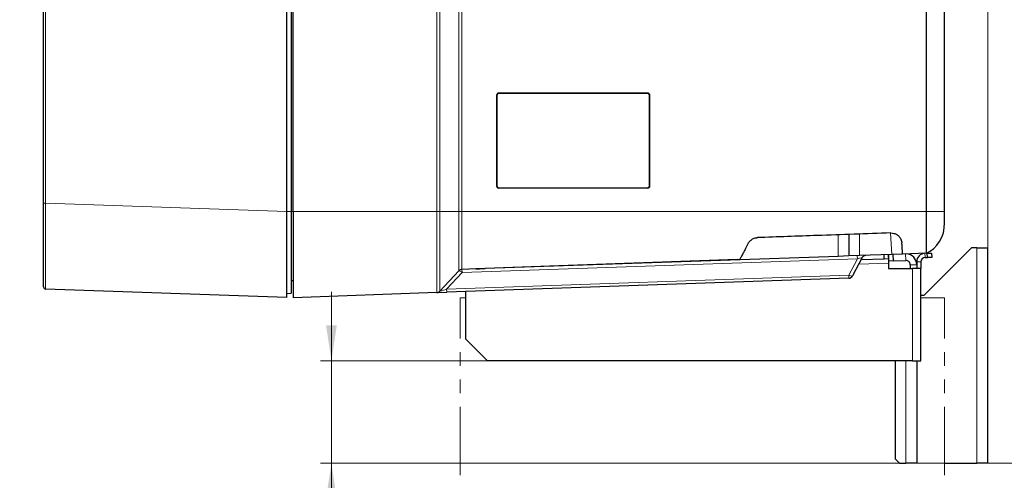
# Model space of a CAD drawing. Header units: millimetres. Extents: x 0 to 4205, y 0 to 2970.
# Tile 53 of 87: x 1950 to 2407, y 1592 to 1806. Entities that reach past the tile are written whole.
import ezdxf

# ---------------------------------------------------------------- set-up
doc = ezdxf.new("R2010")
doc.units = ezdxf.units.MM
doc.header["$LTSCALE"] = 5
doc.linetypes.add('PHANTOM', pattern=[12.7, 6.35, -1.27, 1.27, -1.27, 1.27, -1.27])
doc.styles.add('SLDTEXTSTYLE0', font='TXT', dxfattribs={"width": 0.605})
doc.dimstyles.new('SLDDIMSTYLE0', dxfattribs={"dimtxt": 12.841593, "dimasz": 16.5, "dimexe": 0, "dimexo": 0.0625, "dimgap": 3.210398, "dimtad": 1, "dimdec": 0, "dimrnd": 1e-09, "dimzin": 12, "dimdsep": 46, "dimtxsty": 'SLDTEXTSTYLE0', "dimsah": 1, "dimcen": 0.09, "dimadec": 0, "dimazin": 3, "dimtfac": 1, "dimtdec": 1, "dimtofl": 0, "dimtmove": 0, "dimatfit": 3, "dimfxl": 0, "dimfrac": 2, "dimtolj": 1, "dimtzin": 12, "dimarcsym": 0})
doc.dimstyles.new('SLDDIMSTYLE2', dxfattribs={"dimtxt": 12.841593, "dimasz": 16.5, "dimexe": 0, "dimexo": 0.0625, "dimgap": 3.210398, "dimtad": 1, "dimdec": 0, "dimrnd": 1e-09, "dimzin": 12, "dimdsep": 46, "dimtxsty": 'SLDTEXTSTYLE0', "dimsah": 1, "dimcen": 0.09, "dimadec": 0, "dimazin": 3, "dimtfac": 1, "dimtdec": 1, "dimtmove": 0, "dimatfit": 0, "dimfxl": 0, "dimfrac": 2, "dimtolj": 1, "dimtzin": 12, "dimarcsym": 0})

# ---------------------------------------------------------------- blocks, each defined once
blk = doc.blocks.new('_D_7')
at = {"color": 7, "linetype": 'Continuous', "lineweight": 0}
for p, q in [((2163.82, 2742.16), (2159.41, 2742.16)), ((2159.41, 2742.16), (2159.41, 2722.44)), ((2198.12, 2742.16), (2202.53, 2742.16)), ((2202.53, 2742.16), (2202.53, 2722.44)), ((1950.03, 2550.64), (1950.03, 2724.5)), ((2159.41, 2722.44), (2163.82, 2722.44)), ((2202.53, 2722.44), (2198.12, 2722.44)), ((2399.56, 1699.78), (2399.56, 2724.5)), ((1950.03, 2719.5), (2399.56, 2719.5))]:
    blk.add_line(p, q, dxfattribs=at)
at = {"color": 7, "linetype": 'Continuous', "lineweight": 18}
for points in [[(1950.03, 2719.5), (1966.53, 2717), (1966.53, 2722)], [(2399.56, 2719.5), (2383.06, 2722), (2383.06, 2717)]]:
    blk.add_solid(points, dxfattribs=at)
at = {"color": 7, "linetype": 'Continuous', "lineweight": 18, "char_height": 13.229, "attachment_point": 1, "style": 'SLDTEXTSTYLE0'}
for s, insert in [('450', (2166.27, 2762.15)), ('17,7', (2163.82, 2739.49))]:
    blk.add_mtext(s, dxfattribs=dict(at, insert=insert))
blk = doc.blocks.new('_D_8')
at = {"color": 7, "linetype": 'Continuous', "lineweight": 0}
for p, q in [((2094.79, 1647.34), (2094.79, 1679.34)), ((2167.26, 1647.34), (2089.79, 1647.34)), ((2094.79, 1599.78), (2094.79, 1647.34)), ((2394.56, 1599.78), (2089.79, 1599.78)), ((2094.79, 1599.78), (2094.79, 1519.53)), ((2072.13, 1557.75), (2072.13, 1562.16)), ((2072.13, 1562.16), (2091.85, 1562.16)), ((2091.85, 1562.16), (2091.85, 1557.75)), ((2072.13, 1533.25), (2072.13, 1528.84)), ((2091.85, 1528.84), (2091.85, 1533.25)), ((2072.13, 1528.84), (2091.85, 1528.84))]:
    blk.add_line(p, q, dxfattribs=at)
at = {"color": 7, "linetype": 'Continuous', "lineweight": 18}
for points in [[(2094.79, 1647.34), (2097.29, 1663.84), (2092.29, 1663.84)], [(2094.79, 1599.78), (2092.29, 1583.28), (2097.29, 1583.28)]]:
    blk.add_solid(points, dxfattribs=at)
at = {"color": 7, "linetype": 'Continuous', "lineweight": 18, "char_height": 13.229, "attachment_point": 1, "rotation": 90, "style": 'SLDTEXTSTYLE0'}
for s, insert in [('48', (2052.13, 1535.7)), ('1,9', (2074.79, 1533.25))]:
    blk.add_mtext(s, dxfattribs=dict(at, insert=insert))
blk = doc.blocks.new('_D_9')
at = {"color": 7, "linetype": 'Continuous', "lineweight": 0}
for p, q in [((2398.56, 2642.17), (2484.56, 2642.17)), ((2479.56, 1599.78), (2479.56, 2642.17)), ((2456.9, 2132.88), (2456.9, 2137.29)), ((2456.9, 2137.29), (2476.62, 2137.29)), ((2476.62, 2137.29), (2476.62, 2132.88)), ((2456.9, 2113.29), (2456.9, 2108.88)), ((2476.62, 2108.88), (2476.62, 2113.29)), ((2456.9, 2108.88), (2476.62, 2108.88)), ((2399.56, 1599.78), (2484.56, 1599.78))]:
    blk.add_line(p, q, dxfattribs=at)
at = {"color": 7, "linetype": 'Continuous', "lineweight": 18}
for points in [[(2479.56, 2642.17), (2477.06, 2625.67), (2482.06, 2625.67)], [(2479.56, 1599.78), (2482.06, 1616.28), (2477.06, 1616.28)]]:
    blk.add_solid(points, dxfattribs=at)
at = {"color": 7, "linetype": 'Continuous', "lineweight": 18, "char_height": 13.229, "attachment_point": 1, "rotation": 90, "style": 'SLDTEXTSTYLE0'}
for s, insert in [('1042', (2436.91, 2103.49)), ('41', (2459.57, 2113.29))]:
    blk.add_mtext(s, dxfattribs=dict(at, insert=insert))

msp = doc.modelspace()

# ---------------------------------------------------------------- linework, layer by layer
at = {"color": 8, "linetype": 'Continuous', "lineweight": 18}
for p, q in [((2143.73, 1716.65), (2143.73, 2586.69)), ((2145.13, 2586.69), (2145.13, 1716.65)), ((1962.05, 1906.17), (1962.05, 1720.63)), ((2153.99, 1716.65), (2153.99, 1810.63)), ((2155.38, 1810.63), (2155.38, 1716.65)), ((2171.46, 1728.67), (2171.46, 1770.67)), ((2171.56, 1770.67), (2171.46, 1770.67)), ((2171.56, 1770.67), (2171.65, 1770.67)), ((2171.65, 1770.67), (2171.65, 1728.67)), ((2241.55, 1771.57), (2172.55, 1771.57)), ((2172.56, 1771.77), (2241.56, 1771.77)), ((2242.45, 1728.67), (2242.45, 1770.67)), ((2242.45, 1770.67), (2242.56, 1770.67)), ((2242.66, 1770.67), (2242.56, 1770.67)), ((2242.66, 1770.67), (2242.66, 1728.67)), ((2171.56, 1728.67), (2171.46, 1728.67)), ((2171.56, 1728.67), (2171.65, 1728.67)), ((2242.45, 1728.67), (2242.56, 1728.67)), ((2242.66, 1728.67), (2242.56, 1728.67)), ((2172.55, 1727.77), (2241.55, 1727.77)), ((2241.56, 1727.57), (2172.56, 1727.57)), ((1962.05, 1720.63), (1961.09, 1720.63)), ((1962.05, 1720.63), (2074.09, 1716.72)), ((2074.09, 1716.65), (2076.09, 1716.65)), ((2076.09, 1716.68), (2077.06, 1716.68)), ((2143.73, 1716.65), (2077.06, 1716.65)), ((2145.13, 1716.65), (2153.99, 1716.65)), ((2371.06, 1716.65), (2155.38, 1716.65)), ((2330.07, 1695.89), (2330.07, 1705.9)), ((2340.06, 1706.25), (2340.06, 1696.24)), ((2355.06, 1696.76), (2354.36, 1706.75)), ((2361.49, 1694), (2361.39, 1696.99)), ((2370.49, 1695.3), (2370.42, 1697.3)), ((2394.56, 1599.78), (2394.56, 1699.78)), ((2339.03, 1694.72), (2155.44, 1688.31)), ((2335.02, 1687.18), (2339.03, 1694.72)), ((2338.98, 1696.2), (2339.03, 1694.72)), ((2353.46, 1692.71), (2339.67, 1692.22)), ((2363.56, 1692), (2366.56, 1692)), ((2368.56, 1693.3), (2366.56, 1693.3)), ((2155.44, 1688.31), (2148.3, 1680.66)), ((2148.3, 1680.66), (2335.02, 1687.18)), ((2155.38, 1689.79), (2155.44, 1688.31)), ((2335.02, 1687.18), (2335.07, 1685.7)), ((2364.56, 1647.34), (2364.56, 1690.24)), ((2148.3, 1680.66), (2148.35, 1679.18)), ((2361.56, 1647.34), (2361.56, 1599.78))]:
    msp.add_line(p, q, dxfattribs=at)
at = {"color": 7, "linetype": 'Continuous', "lineweight": 25}
for p, q in [((2371.06, 1716.65), (2371.06, 2151.67)), ((2379.56, 1716.65), (2379.56, 2151.67)), ((1961.09, 1720.63), (1961.09, 1906.17)), ((2076.09, 1880.85), (2076.09, 1716.65)), ((2074.09, 1716.72), (2074.09, 1871.96)), ((2077.06, 1716.65), (2077.06, 1871.84)), ((2171.56, 1770.67), (2171.56, 1728.67)), ((2241.56, 1771.67), (2172.56, 1771.67)), ((2242.56, 1728.67), (2242.56, 1770.67)), ((2172.56, 1727.67), (2241.56, 1727.67)), ((1961.09, 1681.65), (1961.09, 1720.63)), ((2074.09, 1676.74), (2074.09, 1716.72)), ((2335.07, 1706.07), (2335.07, 1696.07)), ((2355.06, 1696.76), (2340.06, 1696.24)), ((2351.53, 1694.64), (2351.46, 1696.64)), ((2353.57, 1693.72), (2353.46, 1696.71)), ((2353.46, 1696.71), (2353.53, 1694.71)), ((2360.05, 1696.94), (2355.06, 1696.76)), ((2355.46, 1696.78), (2355.57, 1693.79)), ((2371.06, 1697.32), (2360.05, 1696.94)), ((2370.06, 1677.78), (2392.06, 1699.78)), ((2371.06, 1697.32), (2371.49, 1697.34)), ((2371.49, 1697.34), (2373.49, 1697.41)), ((2371.56, 1695.34), (2371.49, 1697.34)), ((2373.49, 1697.41), (2373.56, 1695.41)), ((2394.56, 1699.78), (2392.06, 1699.78)), ((2394.56, 1699.78), (2399.56, 1699.78)), ((2399.56, 1599.78), (2399.56, 1699.78)), ((2330.07, 1695.89), (2166.14, 1690.17)), ((2335.07, 1696.07), (2330.07, 1695.89)), ((2340.06, 1696.24), (2335.07, 1696.07)), ((2341.3, 1695.28), (2336.77, 1686.76)), ((2351.53, 1694.64), (2340.76, 1694.26)), ((2353.53, 1694.71), (2351.53, 1694.64)), ((2353.46, 1692.71), (2353.46, 1690.24)), ((2355.57, 1693.79), (2353.57, 1693.72)), ((2355.57, 1693.79), (2361.49, 1694)), ((2363.56, 1692), (2363.56, 1690.24)), ((2366.56, 1693.3), (2366.56, 1692)), ((2366.56, 1692), (2366.56, 1690.24)), ((2368.56, 1693.3), (2368.56, 1690.24)), ((2370.49, 1695.3), (2371.56, 1695.34)), ((2373.56, 1695.41), (2371.56, 1695.34)), ((2145.13, 1679.65), (2153.99, 1689.16)), ((2161.82, 1690.02), (2155.38, 1689.79)), ((2166.14, 1690.17), (2161.82, 1690.02)), ((2353.46, 1690.24), (2364.56, 1690.24)), ((2368.56, 1690.24), (2364.56, 1690.24)), ((2368.56, 1647.34), (2368.56, 1690.24)), ((2076.09, 1684.7), (2077.06, 1684.67)), ((2335.07, 1685.7), (2148.35, 1679.18)), ((2074.09, 1676.74), (1962.05, 1680.65)), ((2074.09, 1678.67), (2076.09, 1678.74)), ((2143.73, 1679.02), (2077.06, 1676.69)), ((2143.73, 1679.02), (2148.35, 1679.18)), ((2157.26, 1657.34), (2157.26, 1679.49)), ((2368.56, 1677.78), (2370.06, 1677.78)), ((2157.26, 1657.34), (2167.26, 1647.34)), ((2364.56, 1647.34), (2167.26, 1647.34)), ((2356.56, 1647.34), (2356.56, 1601.78)), ((2364.56, 1647.34), (2368.56, 1647.34)), ((2366.56, 1647.34), (2366.56, 1599.78)), ((2356.56, 1601.78), (2358.56, 1599.78)), ((2358.56, 1599.78), (2361.56, 1599.78)), ((2366.56, 1599.78), (2361.56, 1599.78)), ((2379.56, 1599.78), (2394.56, 1599.78)), ((2399.56, 1599.78), (2394.56, 1599.78))]:
    msp.add_line(p, q, dxfattribs=at)
at = {"color": 7, "linetype": 'PHANTOM', "lineweight": 18}
for p, q in [((2154.56, 1276.69), (2154.56, 1676.69)), ((2154.56, 1676.69), (2157.26, 1676.69)), ((2368.56, 1676.69), (2379.56, 1676.69)), ((2379.56, 1276.69), (2379.56, 1676.69))]:
    msp.add_line(p, q, dxfattribs=at)
at = {"color": 7, "linetype": 'Continuous', "lineweight": 25, "flags": 128}
msp.add_lwpolyline([(2283.27, 1694.39), (2278.88, 1694.24), (2200.39, 1691.48), (2166.14, 1690.28)], dxfattribs=at)
at = {"color": 7, "linetype": 'Continuous', "lineweight": 25}
for centre, radius, start, end in [((2172.56, 1770.67), 1.1, 90, 180), ((2172.56, 1770.67), 1, 90, 180), ((2172.55, 1770.67), 0.9, 90, 180), ((2241.55, 1770.67), 0.9, 0, 90), ((2241.56, 1770.67), 1.1, 0, 90), ((2241.56, 1770.67), 1, 0, 90), ((2172.56, 1728.67), 1.1, 180, 270), ((2172.56, 1728.67), 1, 180, 270), ((2172.55, 1728.67), 0.9, 180, 270), ((2241.55, 1728.67), 0.9, 270, 0), ((2241.56, 1728.67), 1.1, 270, 0), ((2241.56, 1728.67), 1, 270, 0), ((2343.07, 1694.34), 2, 92, 152), ((2361.56, 1692), 5, 0, 87.6212), ((2370.56, 1693.3), 4, 92, 180), ((2361.56, 1692), 2, 0, 92), ((2370.56, 1693.3), 2, 92, 180), ((2335, 1687.7), 2, 272, 332), ((1962.09, 1681.65), 1, 180, 268)]:
    msp.add_arc(centre, radius, start, end, dxfattribs=at)
at = {"color": 8, "linetype": 'Continuous', "lineweight": 18}
for centre, radius, start, end in [((2173.27, 1771.6), 0.719, 174.0133, 181.9891), ((2171.84, 1771.75), 0.719, 354.0133, 1.9891), ((2242.27, 1771.6), 0.719, 174.0133, 181.9891), ((2240.84, 1771.75), 0.719, 354.0133, 1.9891), ((2173.27, 1727.75), 0.719, 178.0109, 185.9867), ((2171.84, 1727.6), 0.719, 358.0109, 5.9867), ((2242.27, 1727.75), 0.719, 178.0109, 185.9867), ((2240.84, 1727.6), 0.719, 358.0109, 5.9867), ((2153.6, 1686.83), 2.36, 38.8136, 80.4561), ((2336.37, 1688.94), 2.22, 232.5116, 280.3824)]:
    msp.add_arc(centre, radius, start, end, dxfattribs=at)
for centre, major_axis, ratio, start_param, end_param in [((1962.09, 1720.68), (0.03, 40.02), 0.000871, 1.571985, 3.141563), ((2367.06, 1716.65), (12.5, 0), 0.000046, 5.038118, 6.283185), ((2338.45, 1694.18), (2.86, 1.14), 0.095722, 6.170686, 7.611635), ((2149.32, 1681.21), (4.2, 1.58), 0.037047, 3.067121, 4.453762)]:
    msp.add_ellipse(centre, major_axis=major_axis, ratio=ratio, start_param=start_param, end_param=end_param, dxfattribs=at)
at = {"color": 7, "linetype": 'Continuous', "lineweight": 25}
msp.add_ellipse((2367.06, 1711.53), major_axis=(0, -15), ratio=0.833333, start_param=0.325729, end_param=1.570796, dxfattribs=at)
for points, knots in [([(2076.09, 1716.65), (2076.09, 1715.04), (2076.09, 1711.34), (2076.09, 1705.57), (2076.09, 1699.64), (2076.09, 1694.14), (2076.09, 1689.32), (2076.09, 1685.24), (2076.09, 1682.07), (2076.09, 1679.88), (2076.09, 1678.87), (2076.09, 1678.77), (2076.09, 1678.74)], [0, 0, 0, 0, 0.080916, 0.186818, 0.295793, 0.401549, 0.510344, 0.616276, 0.725271, 0.831331, 0.940491, 1, 1, 1, 1]), ([(2077.06, 1716.65), (2077.06, 1714.33), (2077.06, 1709.7), (2077.06, 1703.16), (2077.06, 1697.22), (2077.06, 1691.82), (2077.06, 1686.98), (2077.06, 1682.86), (2077.06, 1679.71), (2077.06, 1677.81), (2077.06, 1676.85), (2077.06, 1676.74), (2077.06, 1676.69)], [0, 0, 0, 0, 0.110744, 0.221492, 0.321792, 0.4221, 0.529354, 0.636614, 0.743864, 0.851113, 0.925558, 1, 1, 1, 1]), ([(2371.06, 1697.32), (2371.06, 1697.41), (2371.06, 1697.6), (2371.06, 1699.03), (2371.06, 1701.25), (2371.06, 1704.27), (2371.06, 1707.96), (2371.06, 1712.19), (2371.06, 1715.16), (2371.06, 1716.65)], [0, 0, 0, 0, 0.13996, 0.279956, 0.419949, 0.55939, 0.70648, 0.852645, 1, 1, 1, 1]), ([(2379.56, 1711.53), (2379.56, 1711.61), (2379.56, 1711.76), (2379.56, 1712.94), (2379.56, 1714.63), (2379.56, 1715.97), (2379.56, 1716.65)], [0, 0, 0, 0, 0.250834, 0.499817, 0.748645, 1, 1, 1, 1]), ([(2354.53, 1706.75), (2343.18, 1706.36), (2322.54, 1705.63), (2301.91, 1704.91), (2292.63, 1704.59)], [0, 0, 0, 0, 0.550307, 1, 1, 1, 1]), ([(2354.53, 1706.75), (2355.03, 1706.72), (2356.04, 1706.67), (2357.41, 1706.04), (2358.52, 1705.09), (2359.43, 1703.7), (2359.6, 1702.7), (2359.69, 1702.1)], [0, 0, 0, 0, 0.170205, 0.340153, 0.516509, 0.713032, 1, 1, 1, 1]), ([(2288.39, 1701.94), (2287.96, 1701.13), (2287.1, 1699.51), (2286.03, 1697.51), (2285.03, 1695.61), (2284.68, 1694.95), (2284.47, 1694.57)], [0, 0, 0, 0, 0.22479, 0.44599, 0.673162, 1, 1, 1, 1]), ([(2288.39, 1701.94), (2288.67, 1702.37), (2289.22, 1703.23), (2290.63, 1704.2), (2291.87, 1704.55), (2292.51, 1704.58), (2292.63, 1704.59)], [0, 0, 0, 0, 0.326347, 0.654912, 0.935655, 1, 1, 1, 1]), ([(2360.05, 1696.94), (2360.05, 1696.99), (2360.04, 1697.1), (2359.98, 1697.95), (2359.89, 1699.31), (2359.78, 1700.78), (2359.71, 1701.81), (2359.69, 1702.1)], [0, 0, 0, 0, 0.223941, 0.454309, 0.678259, 0.908725, 1, 1, 1, 1]), ([(2283.27, 1694.39), (2283.44, 1694.4), (2283.76, 1694.42), (2284.15, 1694.46), (2284.4, 1694.51), (2284.45, 1694.55), (2284.47, 1694.57)], [0, 0, 0, 0, 0.299534, 0.5629247, 0.8084869, 1, 1, 1, 1]), ([(2161.82, 1690.02), (2161.97, 1690.02), (2162.28, 1690.04), (2162.87, 1690.08), (2163.56, 1690.14), (2164.33, 1690.19), (2165.2, 1690.25), (2165.82, 1690.27), (2166.14, 1690.28)], [0, 0, 0, 0, 0.158608, 0.3218629, 0.4804558, 0.6435814, 0.8187091, 1, 1, 1, 1])]:
    msp.add_open_spline(points, degree=3, knots=knots, dxfattribs=at)
at = {"color": 8, "linetype": 'Continuous', "lineweight": 18}
for points, knots in [([(2143.73, 1679.02), (2143.73, 1679.02), (2143.73, 1679.02), (2143.73, 1679.17), (2143.73, 1680.14), (2143.73, 1682.33), (2143.73, 1685.61), (2143.73, 1688.81), (2143.73, 1692.32), (2143.73, 1696.11), (2143.73, 1701.73), (2143.73, 1707.78), (2143.73, 1712.83), (2143.73, 1715.79), (2143.73, 1716.65)], [0, 0, 0, 0, 0.000001, 0.059558, 0.166992, 0.274418, 0.387197, 0.499972, 0.526998, 0.634444, 0.741887, 0.849316, 0.956751, 1, 1, 1, 1]), ([(2145.13, 1716.65), (2145.13, 1716.65), (2145.13, 1715.81), (2145.13, 1712.89), (2145.13, 1707.93), (2145.13, 1701.98), (2145.13, 1696.46), (2145.13, 1692.73), (2145.13, 1689.28), (2145.13, 1686.13), (2145.13, 1682.9), (2145.13, 1680.75), (2145.13, 1679.8), (2145.13, 1679.65), (2145.13, 1679.65), (2145.13, 1679.65)], [0, 0, 0, 0, 0.000001, 0.043245, 0.150683, 0.258113, 0.365559, 0.473007, 0.500028, 0.612804, 0.725584, 0.83301, 0.940446, 0.999999, 1, 1, 1, 1]), ([(2153.99, 1689.16), (2153.99, 1689.16), (2153.99, 1689.16), (2153.99, 1689.35), (2153.99, 1690.31), (2153.99, 1692.03), (2153.99, 1694.34), (2153.99, 1697.26), (2153.99, 1700.91), (2153.99, 1705.13), (2153.99, 1709.62), (2153.99, 1713.48), (2153.99, 1715.84), (2153.99, 1716.65)], [0, 0, 0, 0, 0.000001, 0.08721, 0.194688, 0.302153, 0.401023, 0.499888, 0.614221, 0.728559, 0.836108, 0.943677, 1, 1, 1, 1]), ([(2155.38, 1716.65), (2155.38, 1716.65), (2155.38, 1715.86), (2155.39, 1713.55), (2155.38, 1709.78), (2155.38, 1705.39), (2155.38, 1701.27), (2155.38, 1697.71), (2155.38, 1694.86), (2155.38, 1692.59), (2155.38, 1690.93), (2155.38, 1689.95), (2155.38, 1689.84), (2155.38, 1689.79)], [0, 0, 0, 0, 0.000001, 0.056287, 0.163872, 0.271437, 0.385778, 0.500113, 0.598977, 0.697847, 0.805319, 0.912805, 1, 1, 1, 1])]:
    msp.add_open_spline(points, degree=3, knots=knots, dxfattribs=at)
for points in [[(2143.73, 1716.65), (2143.86, 1716.65), (2144.13, 1716.65), (2144.5, 1716.65), (2144.84, 1716.65), (2145.03, 1716.65), (2145.13, 1716.65)], [(2155.38, 1716.65), (2155.25, 1716.65), (2154.99, 1716.65), (2154.62, 1716.65), (2154.27, 1716.65), (2154.09, 1716.65), (2153.99, 1716.65)]]:
    msp.add_open_spline(points, degree=3, dxfattribs=at)
at = {"color": 7, "linetype": 'Continuous', "lineweight": 25}
for points in [[(2353.53, 1694.71), (2353.52, 1694.68), (2353.5, 1694.62), (2353.48, 1694.15), (2353.47, 1693.49), (2353.46, 1692.97), (2353.46, 1692.71)], [(2155.38, 1689.79), (2155.25, 1689.78), (2154.99, 1689.76), (2154.62, 1689.62), (2154.27, 1689.43), (2154.09, 1689.25), (2153.99, 1689.16)], [(2143.73, 1679.02), (2143.86, 1679.03), (2144.13, 1679.05), (2144.5, 1679.19), (2144.84, 1679.38), (2145.03, 1679.56), (2145.13, 1679.65)]]:
    msp.add_open_spline(points, degree=3, dxfattribs=at)

# ---------------------------------------------------------------- dimensions: what is measured, and where the dimension line sits
at = {"color": 7, "linetype": 'Continuous', "lineweight": 18}
dim = msp.add_linear_dim(base=(2399.56, 2719.5), p1=(1950.03, 2550.64), p2=(2399.56, 1699.78), dimstyle='SLDDIMSTYLE0', dxfattribs=at)
dim.commit()
dim.dimension.update_dxf_attribs({"geometry": '_D_7', "text_midpoint": (2180.97, 2719.5), "dimtype": 160})
for base, p1, p2, dimstyle, picture, middle in [((2479.56, 2642.17), (2399.56, 1599.78), (2398.56, 2642.17), 'SLDDIMSTYLE0', '_D_9', (2479.56, 2123.08)), ((2094.79, 1647.34), (2394.56, 1599.78), (2167.26, 1647.34), 'SLDDIMSTYLE2', '_D_8', (2094.79, 1545.5))]:
    dim = msp.add_linear_dim(base=base, p1=p1, p2=p2, angle=90, dimstyle=dimstyle, dxfattribs=at)
    dim.commit()
    dim.dimension.update_dxf_attribs({"geometry": picture, "text_midpoint": middle, "dimtype": 160})

doc.saveas('drawing.dxf')
